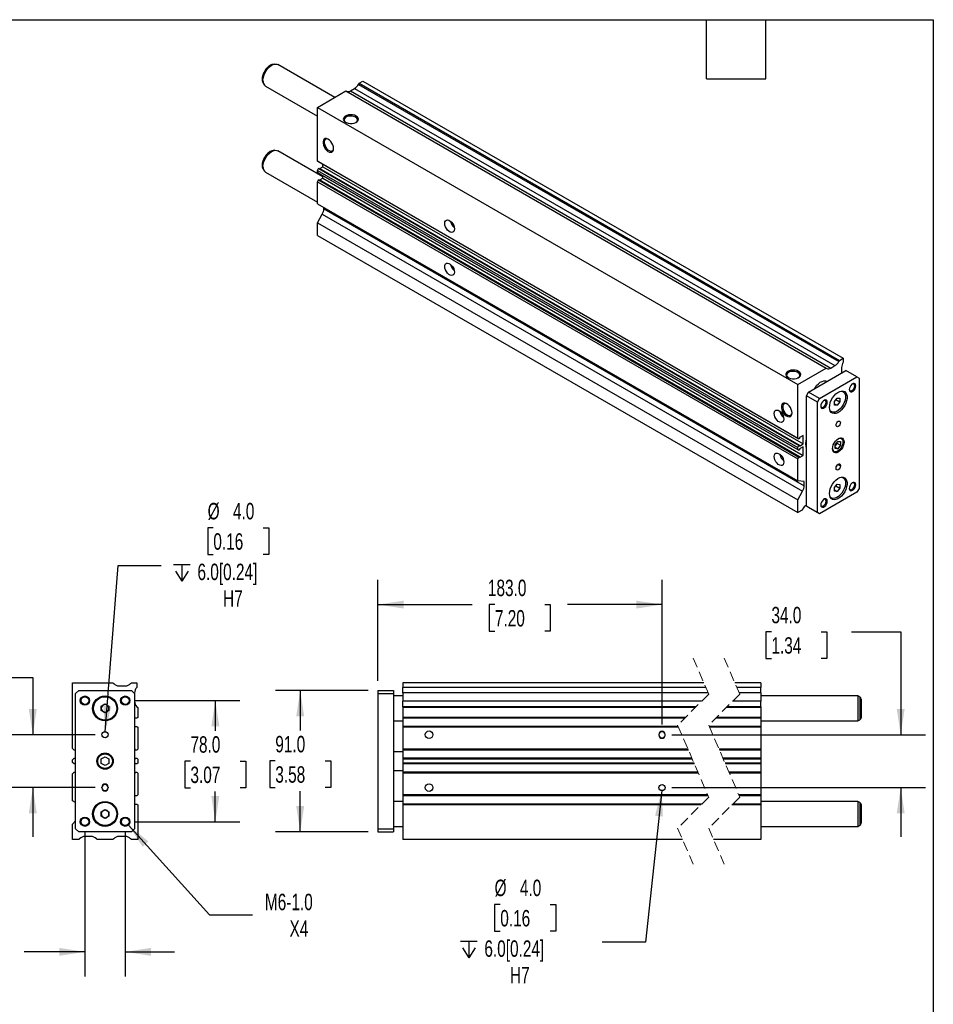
# Model space of a CAD drawing. Header units: millimetres. Extents: x 32 to 1365, y 32 to 1048.
# Tile 4 of 4: x 777 to 1365, y 413 to 1048. Entities that reach past the tile are written whole.
import ezdxf

# ---------------------------------------------------------------- set-up
doc = ezdxf.new("R2010")
doc.units = ezdxf.units.MM
doc.header["$LTSCALE"] = 5
doc.linetypes.add('SLD-Dashed', pattern=[1.905, 1.27, -0.635])
doc.linetypes.add('SLD-Solid', pattern=[0])
doc.layers.add('DIMENSIONS', color=140, linetype='SLD-Solid', lineweight=25)
doc.layers.add('TEXT', color=140, linetype='SLD-Solid', lineweight=25)
doc.styles.add('SLDTEXTSTYLE0', font='TXT', dxfattribs={"width": 0.7})
doc.dimstyles.new('SLDDIMSTYLE1', dxfattribs={"dimtxt": 10.790039, "dimasz": 16.51, "dimexe": 0, "dimexo": 0.0625, "dimgap": 2.69751, "dimtad": 0, "dimtih": 1, "dimtoh": 1, "dimrnd": 1e-09, "dimzin": 4, "dimdsep": 46, "dimtxsty": 'SLDTEXTSTYLE0', "dimsah": 1, "dimcen": 0.09, "dimadec": 0, "dimazin": 1, "dimtfac": 1, "dimtmove": 0, "dimatfit": 0, "dimfxl": 0, "dimfrac": 2, "dimtolj": 1, "dimtzin": 12, "dimarcsym": 0})
doc.dimstyles.new('SLDDIMSTYLE2', dxfattribs={"dimtxt": 10.790039, "dimasz": 16.51, "dimexe": 0, "dimexo": 0.0625, "dimgap": 2.69751, "dimtad": 0, "dimtih": 1, "dimtoh": 1, "dimrnd": 1e-09, "dimzin": 12, "dimdsep": 46, "dimtxsty": 'SLDTEXTSTYLE0', "dimsah": 1, "dimcen": 0, "dimadec": 0, "dimazin": 3, "dimtfac": 1, "dimtofl": 0, "dimtmove": 0, "dimatfit": 3, "dimfxl": 0, "dimfrac": 2, "dimtolj": 1, "dimtzin": 12, "dimarcsym": 0})
doc.dimstyles.new('SLDDIMSTYLE3', dxfattribs={"dimtxt": 10.790039, "dimasz": 16.51, "dimexe": 0, "dimexo": 0.0625, "dimgap": 2.69751, "dimtad": 0, "dimtih": 1, "dimtoh": 1, "dimrnd": 1e-09, "dimzin": 4, "dimdsep": 46, "dimtxsty": 'SLDTEXTSTYLE0', "dimsah": 1, "dimcen": 0.09, "dimadec": 0, "dimazin": 1, "dimtfac": 1, "dimtofl": 0, "dimtmove": 0, "dimatfit": 3, "dimfxl": 0, "dimfrac": 2, "dimtolj": 1, "dimtzin": 12, "dimarcsym": 0})
doc.dimstyles.new('SLDDIMSTYLE5', dxfattribs={"dimtxt": 10.790039, "dimasz": 16.51, "dimexe": 0, "dimexo": 0.0625, "dimgap": 2.69751, "dimtad": 0, "dimtih": 1, "dimtoh": 1, "dimrnd": 1e-09, "dimzin": 4, "dimdsep": 46, "dimtxsty": 'SLDTEXTSTYLE0', "dimsah": 1, "dimcen": 0, "dimadec": 0, "dimazin": 1, "dimtfac": 1, "dimtofl": 0, "dimtmove": 0, "dimatfit": 3, "dimfxl": 0, "dimfrac": 2, "dimtolj": 1, "dimtzin": 12, "dimarcsym": 0})

# ---------------------------------------------------------------- blocks, each defined once
blk = doc.blocks.new('_D_10')
at = {"layer": 'DIMENSIONS'}
for p, q in [((702.03, 624), (698.4, 624)), ((698.4, 624), (698.4, 606.85)), ((734.09, 624), (737.72, 624)), ((737.72, 624), (737.72, 606.85)), ((753.54, 624), (785.29, 624)), ((785.29, 624), (785.29, 586.99)), ((698.4, 606.85), (702.03, 606.85)), ((737.72, 606.85), (734.09, 606.85)), ((825.49, 586.99), (769.41, 586.99)), ((825.49, 552.99), (769.41, 552.99)), ((785.29, 552.99), (785.29, 521.24))]:
    blk.add_line(p, q, dxfattribs=at)
for points in [[(785.29, 586.99), (787.83, 603.5), (782.75, 603.5)], [(785.29, 552.99), (782.75, 536.48), (787.83, 536.48)]]:
    blk.add_solid(points, dxfattribs=at)
at = {"layer": 'DIMENSIONS', "char_height": 10.583, "attachment_point": 1, "style": 'SLDTEXTSTYLE0'}
for s, insert in [('34.0', (702.03, 640.05)), ('1.34', (702.03, 620.49))]:
    blk.add_mtext(s, dxfattribs=dict(at, insert=insert))
blk = doc.blocks.new('_D_11')
at = {"layer": 'DIMENSIONS'}
for p, q in [((851.19, 608.99), (918.72, 608.99)), ((902.84, 608.99), (902.84, 589.56)), ((886.81, 569.99), (883.19, 569.99)), ((883.19, 569.99), (883.19, 552.85)), ((918.88, 569.99), (922.5, 569.99)), ((922.5, 569.99), (922.5, 552.85)), ((883.19, 552.85), (886.81, 552.85)), ((922.5, 552.85), (918.88, 552.85)), ((902.84, 530.99), (902.84, 550.43)), ((851.19, 530.99), (918.72, 530.99))]:
    blk.add_line(p, q, dxfattribs=at)
for points in [[(902.84, 608.99), (900.3, 592.48), (905.38, 592.48)], [(902.84, 530.99), (905.38, 547.5), (900.3, 547.5)]]:
    blk.add_solid(points, dxfattribs=at)
at = {"layer": 'DIMENSIONS', "char_height": 10.583, "attachment_point": 1, "style": 'SLDTEXTSTYLE0'}
for s, insert in [('78.0', (886.81, 586.05)), ('3.07', (886.81, 566.49))]:
    blk.add_mtext(s, dxfattribs=dict(at, insert=insert))
blk = doc.blocks.new('_D_12')
at = {"layer": 'DIMENSIONS'}
for p, q in [((846.85, 528.77), (899.05, 470.92)), ((899.05, 470.92), (926.83, 470.92))]:
    blk.add_line(p, q, dxfattribs=at)
blk.add_solid([(846.85, 528.77), (856.03, 514.81), (859.8, 518.21)], dxfattribs=at)
at = {"layer": 'DIMENSIONS', "char_height": 10.583, "attachment_point": 1, "style": 'SLDTEXTSTYLE0'}
for s, insert in [('M6-1.0', (934.77, 484.56)), ('X4', (950.63, 467.41))]:
    blk.add_mtext(s, dxfattribs=dict(at, insert=insert))
blk = doc.blocks.new('_D_13')
at = {"layer": 'DIMENSIONS'}
for p, q in [((818.84, 524.64), (818.84, 431.24)), ((844.84, 524.64), (844.84, 431.24)), ((733.13, 447.12), (729.5, 447.12)), ((729.5, 447.12), (729.5, 429.97)), ((765.19, 447.12), (768.81, 447.12)), ((768.81, 447.12), (768.81, 429.97)), ((818.84, 447.12), (779.81, 447.12)), ((844.84, 447.12), (876.59, 447.12)), ((729.5, 429.97), (733.13, 429.97)), ((768.81, 429.97), (765.19, 429.97))]:
    blk.add_line(p, q, dxfattribs=at)
for points in [[(818.84, 447.12), (802.33, 449.66), (802.33, 444.58)], [(844.84, 447.12), (861.35, 444.58), (861.35, 449.66)]]:
    blk.add_solid(points, dxfattribs=at)
at = {"layer": 'DIMENSIONS', "char_height": 10.583, "attachment_point": 1, "style": 'SLDTEXTSTYLE0'}
for s, insert in [('26.0', (733.13, 463.18)), ('1.02', (733.13, 443.61))]:
    blk.add_mtext(s, dxfattribs=dict(at, insert=insert))
blk = doc.blocks.new('SW_SYMBOL_HOLE_DEPTH')
at = {"layer": 'DIMENSIONS', "color": 0}
for p, q in [((0, 4375), (4000, 4375)), ((500, 2775), (2000, 375)), ((2000, 4375), (2000, 375)), ((3500, 2775), (2000, 375))]:
    blk.add_line(p, q, dxfattribs=at)
blk = doc.blocks.new('_D_14')
at = {"layer": 'DIMENSIONS'}
for p, q in [((901.56, 720.32), (897.94, 720.32)), ((897.94, 720.32), (897.94, 703.18)), ((933.63, 720.32), (937.25, 720.32)), ((937.25, 720.32), (937.25, 703.18)), ((897.94, 703.18), (901.56, 703.18)), ((937.25, 703.18), (933.63, 703.18)), ((832, 588.99), (840.18, 696.08)), ((840.18, 696.08), (867.96, 696.08))]:
    blk.add_line(p, q, dxfattribs=at)
blk.add_solid([(832, 588.99), (835.79, 605.26), (830.72, 605.64)], dxfattribs=at)
at = {"layer": 'DIMENSIONS', "xscale": 0.002688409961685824, "yscale": 0.002688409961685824, "zscale": 0.002688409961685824}
blk.add_blockref('SW_SYMBOL_HOLE_DEPTH', (875.89, 685.04), dxfattribs=at)
at = {"layer": 'DIMENSIONS', "char_height": 10.583, "attachment_point": 1, "style": 'SLDTEXTSTYLE0'}
for s, insert in [('%%c', (897.91, 736.38)), ('4.0', (914.2, 736.38)), ('0.16', (901.56, 716.82)), ('6.0[0.24]', (891.33, 697.25)), ('H7', (907.81, 680.1))]:
    blk.add_mtext(s, dxfattribs=dict(at, insert=insert))
blk = doc.blocks.new('_D_15')
at = {"layer": 'DIMENSIONS'}
for p, q in [((1001.19, 615.49), (941.63, 615.49)), ((957.51, 615.49), (957.51, 589.77)), ((941.47, 570.2), (937.85, 570.2)), ((937.85, 570.2), (937.85, 553.06)), ((973.54, 570.2), (977.16, 570.2)), ((977.16, 570.2), (977.16, 553.06)), ((937.85, 553.06), (941.47, 553.06)), ((977.16, 553.06), (973.54, 553.06)), ((957.51, 524.49), (957.51, 550.64)), ((1001.19, 524.49), (941.63, 524.49))]:
    blk.add_line(p, q, dxfattribs=at)
for points in [[(957.51, 615.49), (954.97, 598.98), (960.05, 598.98)], [(957.51, 524.49), (960.05, 541), (954.97, 541)]]:
    blk.add_solid(points, dxfattribs=at)
at = {"layer": 'DIMENSIONS', "char_height": 10.583, "attachment_point": 1, "style": 'SLDTEXTSTYLE0'}
for s, insert in [('91.0', (941.47, 586.26)), ('3.58', (941.47, 566.7))]:
    blk.add_mtext(s, dxfattribs=dict(at, insert=insert))
blk = doc.blocks.new('_D_16')
at = {"layer": 'DIMENSIONS'}
for p, q in [((1261, 653.37), (1257.38, 653.37)), ((1257.38, 653.37), (1257.38, 636.22)), ((1293.06, 653.37), (1296.69, 653.37)), ((1296.69, 653.37), (1296.69, 636.22)), ((1312.51, 653.37), (1344.26, 653.37)), ((1344.26, 653.37), (1344.26, 586.99)), ((1257.38, 636.22), (1261, 636.22)), ((1296.69, 636.22), (1293.06, 636.22)), ((1196.89, 586.99), (1360.13, 586.99)), ((1196.89, 552.99), (1360.13, 552.99)), ((1344.26, 552.99), (1344.26, 521.24))]:
    blk.add_line(p, q, dxfattribs=at)
for points in [[(1344.26, 586.99), (1346.8, 603.5), (1341.72, 603.5)], [(1344.26, 552.99), (1341.72, 536.48), (1346.8, 536.48)]]:
    blk.add_solid(points, dxfattribs=at)
at = {"layer": 'DIMENSIONS', "char_height": 10.583, "attachment_point": 1, "style": 'SLDTEXTSTYLE0'}
for s, insert in [('34.0', (1261, 669.42)), ('1.34', (1261, 649.86))]:
    blk.add_mtext(s, dxfattribs=dict(at, insert=insert))
blk = doc.blocks.new('_D_17')
at = {"layer": 'DIMENSIONS'}
for p, q in [((1007.54, 621.84), (1007.54, 686.74)), ((1190.54, 593.59), (1190.54, 686.74)), ((1007.54, 670.87), (1068.28, 670.87)), ((1082.9, 670.87), (1079.27, 670.87)), ((1079.27, 670.87), (1079.27, 653.72)), ((1114.96, 670.87), (1118.58, 670.87)), ((1118.58, 670.87), (1118.58, 653.72)), ((1190.54, 670.87), (1129.58, 670.87)), ((1079.27, 653.72), (1082.9, 653.72)), ((1118.58, 653.72), (1114.96, 653.72))]:
    blk.add_line(p, q, dxfattribs=at)
for points in [[(1007.54, 670.87), (1024.05, 668.33), (1024.05, 673.41)], [(1190.54, 670.87), (1174.03, 673.41), (1174.03, 668.33)]]:
    blk.add_solid(points, dxfattribs=at)
at = {"layer": 'DIMENSIONS', "char_height": 10.583, "attachment_point": 1, "style": 'SLDTEXTSTYLE0'}
for s, insert in [('183.0', (1078.41, 686.93)), ('7.20', (1082.9, 667.36))]:
    blk.add_mtext(s, dxfattribs=dict(at, insert=insert))
blk = doc.blocks.new('_D_18')
at = {"layer": 'DIMENSIONS'}
for p, q in [((1190.33, 551.01), (1179.81, 453.35)), ((1086.36, 477.59), (1082.74, 477.59)), ((1082.74, 477.59), (1082.74, 460.45)), ((1118.42, 477.59), (1122.05, 477.59)), ((1122.05, 477.59), (1122.05, 460.45)), ((1082.74, 460.45), (1086.36, 460.45)), ((1122.05, 460.45), (1118.42, 460.45)), ((1179.81, 453.35), (1152.03, 453.35))]:
    blk.add_line(p, q, dxfattribs=at)
blk.add_solid([(1190.33, 551.01), (1186.04, 534.86), (1191.09, 534.32)], dxfattribs=at)
at = {"layer": 'DIMENSIONS', "xscale": 0.002688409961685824, "yscale": 0.002688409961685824, "zscale": 0.002688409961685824}
blk.add_blockref('SW_SYMBOL_HOLE_DEPTH', (1060.69, 442.31), dxfattribs=at)
at = {"layer": 'DIMENSIONS', "char_height": 10.583, "attachment_point": 1, "style": 'SLDTEXTSTYLE0'}
for s, insert in [('%%c', (1082.7, 493.65)), ('4.0', (1098.99, 493.65)), ('0.16', (1086.36, 474.09)), ('6.0[0.24]', (1076.12, 454.52)), ('H7', (1092.6, 437.37))]:
    blk.add_mtext(s, dxfattribs=dict(at, insert=insert))

msp = doc.modelspace()

# ---------------------------------------------------------------- linework, layer by layer
for p, q in [((941.215, 1019.12), (940.149, 1018.975)), ((979.723, 997.695), (943.197, 1018.781)), ((933.506, 1007.467), (933.432, 1007.662)), ((933.506, 1007.467), (933.913, 1006.471)), ((935.197, 1004.924), (968.542, 985.675)), ((989.805, 1001.883), (992.533, 1003.457)), ((992.533, 1003.457), (1301.893, 824.868)), ((995.033, 1006.096), (995.412, 1006.752)), ((995.033, 1006.096), (1304.393, 827.507)), ((995.412, 1006.752), (997.887, 1008.181)), ((995.412, 1006.752), (1304.771, 828.163)), ((997.887, 1008.181), (1307.246, 829.592)), ((968.542, 991.241), (986.927, 1001.854)), ((986.927, 1001.854), (1296.286, 823.265)), ((989.805, 1001.883), (1299.165, 823.293)), ((968.542, 991.241), (1277.901, 812.651)), ((968.542, 956.685), (968.542, 991.241)), ((941.215, 963.595), (940.149, 963.45)), ((972.078, 946.584), (943.197, 963.256)), ((933.506, 951.942), (933.432, 952.137)), ((933.506, 951.942), (933.913, 950.946)), ((968.542, 956.685), (1277.901, 778.095)), ((969.249, 956.276), (968.542, 956.685)), ((968.542, 950.683), (969.249, 951.908)), ((969.249, 956.276), (1278.608, 777.687)), ((969.249, 951.908), (969.709, 952.173)), ((969.249, 951.908), (1278.608, 773.318)), ((969.709, 952.173), (1279.068, 773.584)), ((970.225, 951.875), (972.078, 952.944)), ((972.078, 952.944), (972.078, 954.643)), ((972.078, 952.944), (1281.437, 774.355)), ((935.197, 949.4), (968.542, 930.15)), ((968.542, 950.683), (1277.901, 772.094)), ((968.542, 949.328), (968.542, 950.683)), ((968.542, 949.328), (1277.901, 770.738)), ((969.249, 948.919), (968.542, 949.328)), ((969.249, 948.919), (1278.608, 770.33)), ((970.218, 944.522), (972.078, 945.596)), ((972.078, 945.596), (972.078, 947.286)), ((972.078, 945.596), (1281.437, 767.006)), ((968.542, 943.326), (969.249, 944.551)), ((968.542, 943.326), (1277.901, 764.737)), ((968.542, 929.183), (968.542, 943.326)), ((969.249, 944.551), (969.709, 944.816)), ((969.249, 944.551), (1278.608, 765.961)), ((969.709, 944.816), (1279.068, 766.227)), ((968.542, 929.183), (1277.901, 750.594)), ((972.785, 925.975), (972.785, 926.734)), ((968.542, 916.935), (971.749, 922.49)), ((971.749, 922.49), (1281.108, 743.901)), ((972.785, 925.975), (1282.144, 747.386)), ((968.542, 916.935), (1277.901, 738.346)), ((968.542, 908.77), (968.542, 916.935)), ((968.542, 908.77), (1277.901, 730.181)), ((1299.165, 823.293), (1301.893, 824.868)), ((1304.393, 827.507), (1304.771, 828.163)), ((1304.771, 828.163), (1307.246, 829.592)), ((1307.246, 829.592), (1307.246, 827.143)), ((1277.901, 812.651), (1296.286, 823.265)), ((1284.972, 807.752), (1309.014, 821.631)), ((1296.286, 823.265), (1296.665, 823.046)), ((1306.186, 823.615), (1306.186, 819.998)), ((1316.085, 817.549), (1309.014, 821.631)), ((1277.901, 778.095), (1277.901, 812.651)), ((1292.043, 803.67), (1316.085, 817.549)), ((1296.861, 814.615), (1296.75, 814.679)), ((1316.085, 817.549), (1317.499, 816.732)), ((1317.499, 816.732), (1317.499, 745.693)), ((1283.558, 805.303), (1284.972, 807.752)), ((1292.043, 803.67), (1284.972, 807.752)), ((1306.938, 808.505), (1307.055, 808.442)), ((1307.055, 808.442), (1306.947, 808.504)), ((1290.629, 801.221), (1283.558, 805.303)), ((1283.558, 734.264), (1283.558, 805.303)), ((1290.629, 801.221), (1292.043, 803.67)), ((1290.629, 730.182), (1290.629, 801.221)), ((1301.589, 801.786), (1303.357, 803.985)), ((1301.589, 799.429), (1301.589, 801.786)), ((1301.589, 800.291), (1303.357, 799.27)), ((1303.357, 799.27), (1301.589, 799.429)), ((1302.536, 802.964), (1305.125, 801.47)), ((1303.357, 803.985), (1305.125, 803.827)), ((1305.125, 801.47), (1303.357, 799.27)), ((1305.125, 803.827), (1305.125, 801.47)), ((1299.306, 795.018), (1299.192, 795.087)), ((1299.197, 795.08), (1299.306, 795.018)), ((1278.608, 777.687), (1277.901, 778.095)), ((1279.068, 777.952), (1278.608, 777.687)), ((1281.437, 779.908), (1279.068, 778.54)), ((1279.068, 778.54), (1279.068, 777.952)), ((1279.068, 772.988), (1281.437, 774.355)), ((1281.437, 774.355), (1281.437, 779.908)), ((1301.943, 773.819), (1303.711, 776.018)), ((1303.219, 774.807), (1301.943, 773.22)), ((1303.219, 775.407), (1303.219, 774.807)), ((1303.219, 774.807), (1305.478, 773.503)), ((1303.711, 776.018), (1305.478, 775.86)), ((1305.478, 775.86), (1305.478, 773.503)), ((1305.672, 778.249), (1306.034, 778.093)), ((1306.034, 778.093), (1305.764, 778.249)), ((1277.901, 772.094), (1278.608, 773.318)), ((1277.901, 770.738), (1277.901, 772.094)), ((1278.608, 770.33), (1277.901, 770.738)), ((1278.608, 773.318), (1279.068, 773.584)), ((1279.068, 770.595), (1278.608, 770.33)), ((1279.068, 773.584), (1279.068, 772.988)), ((1281.437, 772.559), (1279.068, 771.191)), ((1279.068, 771.191), (1279.068, 770.595)), ((1281.437, 767.006), (1281.437, 772.559)), ((1301.034, 769.433), (1300.718, 769.669)), ((1300.764, 769.589), (1301.034, 769.433)), ((1301.943, 771.462), (1301.943, 773.819)), ((1301.943, 772.324), (1303.711, 771.304)), ((1303.711, 771.304), (1301.943, 771.462)), ((1305.478, 773.503), (1303.711, 771.304)), ((1277.901, 764.737), (1278.608, 765.961)), ((1277.901, 750.594), (1277.901, 764.737)), ((1278.608, 765.961), (1279.068, 766.227)), ((1279.068, 765.639), (1281.437, 767.006)), ((1279.068, 766.227), (1279.068, 765.639)), ((1304.064, 761.413), (1305.478, 760.596)), ((1302.65, 758.555), (1302.65, 758.964)), ((1303.747, 761.188), (1305.478, 760.188)), ((1305.478, 760.596), (1305.478, 760.188)), ((1282.144, 750.215), (1277.901, 750.594)), ((1282.144, 747.386), (1282.144, 750.215)), ((1306.938, 752.98), (1307.055, 752.917)), ((1307.055, 752.917), (1306.947, 752.979)), ((1277.901, 738.346), (1281.108, 743.901)), ((1316.085, 743.244), (1292.043, 729.365)), ((1301.589, 746.261), (1303.357, 748.46)), ((1301.589, 743.904), (1301.589, 746.261)), ((1301.589, 744.766), (1303.357, 743.746)), ((1303.357, 743.746), (1301.589, 743.904)), ((1302.536, 747.439), (1305.125, 745.945)), ((1303.357, 748.46), (1305.125, 748.302)), ((1305.125, 745.945), (1303.357, 743.746)), ((1305.125, 748.302), (1305.125, 745.945)), ((1317.499, 745.693), (1316.085, 743.244)), ((1277.901, 730.181), (1277.901, 738.346)), ((1299.306, 739.493), (1299.192, 739.562)), ((1299.197, 739.556), (1299.306, 739.493)), ((1280.73, 731.813), (1277.901, 730.181)), ((1281.108, 732.469), (1280.73, 731.813)), ((1290.629, 730.182), (1283.558, 734.264)), ((1284.972, 733.447), (1283.558, 734.264)), ((1292.043, 729.365), (1284.972, 733.447)), ((1292.043, 729.365), (1290.629, 730.182)), ((810.844, 578.175), (810.844, 620.495)), ((810.844, 620.495), (836.844, 620.495)), ((812.844, 613.495), (814.844, 615.495)), ((814.844, 615.495), (848.844, 615.495)), ((836.844, 620.495), (837.379, 619.959)), ((840.915, 618.495), (844.773, 618.495)), ((848.308, 619.959), (848.844, 620.495)), ((848.844, 620.495), (852.344, 620.495)), ((848.844, 615.495), (850.844, 613.495)), ((852.344, 620.495), (852.344, 617.496)), ((1007.543, 615.495), (1017.543, 615.495)), ((1007.543, 615.495), (1007.543, 613.495)), ((1017.543, 615.495), (1017.543, 613.495)), ((1217.442, 620.495), (1023.543, 620.495)), ((1023.543, 620.495), (1023.543, 617.496)), ((1218.735, 617.496), (1023.543, 617.496)), ((1023.543, 613.925), (1023.543, 617.496)), ((1254.191, 620.495), (1237.442, 620.495)), ((1254.191, 617.496), (1238.735, 617.496)), ((1254.191, 620.495), (1254.191, 617.496)), ((1254.191, 613.925), (1254.191, 617.496)), ((812.844, 526.495), (812.844, 613.495)), ((850.844, 613.925), (850.844, 613.495)), ((850.844, 613.495), (850.844, 526.495)), ((1007.543, 613.495), (1007.543, 526.495)), ((1007.543, 613.495), (1017.543, 613.495)), ((1017.543, 613.495), (1017.543, 526.495)), ((1023.543, 611.995), (1017.543, 611.995)), ((1220.275, 613.925), (1023.543, 613.925)), ((1023.543, 613.925), (1023.543, 608.565)), ((1254.191, 613.925), (1240.275, 613.925)), ((1254.191, 613.925), (1254.191, 608.565)), ((1316.691, 611.995), (1254.191, 611.995)), ((1317.941, 611.273), (1316.691, 611.995)), ((1316.691, 611.995), (1316.691, 595.995)), ((1317.941, 611.273), (1317.941, 596.717)), ((1318.691, 609.974), (1318.691, 598.016)), ((829.344, 605.438), (831.844, 606.882)), ((829.344, 602.552), (829.344, 605.438)), ((831.844, 606.882), (834.344, 605.438)), ((834.344, 605.438), (834.344, 602.552)), ((852.247, 605.091), (852.844, 604.495)), ((852.844, 604.495), (852.844, 598.195)), ((1215.978, 608.565), (1023.543, 608.565)), ((1023.543, 605.091), (1023.543, 608.565)), ((1212.505, 605.091), (1023.543, 605.091)), ((1023.543, 605.091), (1023.543, 604.495)), ((1211.908, 604.495), (1023.543, 604.495)), ((1023.543, 604.495), (1023.543, 598.195)), ((1254.191, 604.495), (1231.908, 604.495)), ((1254.191, 605.091), (1232.505, 605.091)), ((1254.191, 608.565), (1235.978, 608.565)), ((1254.191, 605.091), (1254.191, 608.565)), ((1254.191, 605.091), (1254.191, 604.495)), ((1254.191, 604.495), (1254.191, 598.195)), ((831.844, 601.108), (829.344, 602.552)), ((834.344, 602.552), (831.844, 601.108)), ((852.344, 597.695), (850.844, 597.695)), ((852.844, 598.195), (852.344, 597.695)), ((1205.608, 598.195), (1023.543, 598.195)), ((1023.543, 598.195), (1023.543, 597.695)), ((1205.108, 597.695), (1023.543, 597.695)), ((1023.543, 597.695), (1023.543, 592.295)), ((1254.191, 597.695), (1225.108, 597.695)), ((1254.191, 598.195), (1225.608, 598.195)), ((1254.191, 598.195), (1254.191, 597.695)), ((1254.191, 597.695), (1254.191, 592.295)), ((1316.691, 595.995), (1317.941, 596.717)), ((850.844, 592.295), (852.344, 592.295)), ((852.344, 592.295), (852.844, 591.795)), ((852.844, 591.795), (852.844, 577.675)), ((1017.543, 595.995), (1023.543, 595.995)), ((1200.978, 592.295), (1023.543, 592.295)), ((1023.543, 592.295), (1023.543, 591.795)), ((1201.194, 591.795), (1023.543, 591.795)), ((1023.543, 591.795), (1023.543, 577.675)), ((1254.191, 592.295), (1220.978, 592.295)), ((1254.191, 591.795), (1221.194, 591.795)), ((1254.191, 595.995), (1316.691, 595.995)), ((1254.191, 592.295), (1254.191, 591.795)), ((1254.191, 591.795), (1254.191, 577.675)), ((1188.543, 587.245), (1188.543, 586.745)), ((1192.543, 586.745), (1192.543, 587.245)), ((811.844, 577.175), (810.844, 578.175)), ((812.844, 577.895), (812.494, 577.895)), ((812.494, 577.895), (812.494, 577.175)), ((851.194, 577.895), (850.844, 577.895)), ((851.194, 577.175), (851.194, 577.895)), ((852.844, 577.675), (852.344, 577.175)), ((1207.283, 577.675), (1023.543, 577.675)), ((1023.543, 577.675), (1023.543, 577.175)), ((1254.191, 577.675), (1227.283, 577.675)), ((1254.191, 577.675), (1254.191, 577.175)), ((810.844, 570.825), (811.844, 571.825)), ((812.494, 577.175), (811.844, 577.175)), ((811.844, 571.825), (812.494, 571.825)), ((812.494, 571.825), (812.494, 571.095)), ((812.494, 571.095), (812.844, 571.095)), ((829.344, 571.438), (831.844, 572.882)), ((829.344, 568.552), (829.344, 571.438)), ((831.844, 572.882), (834.344, 571.438)), ((834.344, 571.438), (834.344, 568.552)), ((850.844, 571.095), (851.194, 571.095)), ((852.344, 577.175), (851.194, 577.175)), ((851.194, 571.095), (851.194, 571.825)), ((851.194, 571.825), (852.344, 571.825)), ((852.344, 571.825), (852.844, 571.325)), ((852.844, 571.325), (852.844, 568.665)), ((1023.543, 575.995), (1017.543, 575.995)), ((1207.499, 577.175), (1023.543, 577.175)), ((1023.543, 577.175), (1023.543, 571.825)), ((1209.806, 571.825), (1023.543, 571.825)), ((1023.543, 571.825), (1023.543, 571.325)), ((1210.022, 571.325), (1023.543, 571.325)), ((1023.543, 571.325), (1023.543, 568.665)), ((1254.191, 577.175), (1227.499, 577.175)), ((1254.191, 571.825), (1229.806, 571.825)), ((1254.191, 571.325), (1230.022, 571.325)), ((1254.191, 577.175), (1254.191, 571.825)), ((1254.191, 571.825), (1254.191, 571.325)), ((1254.191, 571.325), (1254.191, 568.665)), ((810.844, 569.165), (810.844, 570.825)), ((811.844, 568.165), (810.844, 569.165)), ((812.494, 568.165), (811.844, 568.165)), ((812.844, 568.895), (812.494, 568.895)), ((812.494, 568.895), (812.494, 568.165)), ((831.844, 567.108), (829.344, 568.552)), ((834.344, 568.552), (831.844, 567.108)), ((851.194, 568.895), (850.844, 568.895)), ((851.194, 568.165), (851.194, 568.895)), ((852.344, 568.165), (851.194, 568.165)), ((852.844, 568.665), (852.344, 568.165)), ((1211.169, 568.665), (1023.543, 568.665)), ((1023.543, 568.665), (1023.543, 568.165)), ((1211.385, 568.165), (1023.543, 568.165)), ((1023.543, 568.165), (1023.543, 562.815)), ((1254.191, 568.665), (1231.169, 568.665)), ((1254.191, 568.165), (1231.385, 568.165)), ((1254.191, 568.665), (1254.191, 568.165)), ((1254.191, 568.165), (1254.191, 562.815)), ((810.844, 561.815), (811.844, 562.815)), ((810.844, 544.495), (810.844, 561.815)), ((811.844, 562.815), (812.494, 562.815)), ((812.494, 562.815), (812.494, 562.095)), ((812.494, 562.095), (812.844, 562.095)), ((850.844, 562.095), (851.194, 562.095)), ((851.194, 562.095), (851.194, 562.815)), ((851.194, 562.815), (852.344, 562.815)), ((852.344, 562.815), (852.844, 562.315)), ((852.844, 562.315), (852.844, 548.195)), ((1017.543, 563.995), (1023.543, 563.995)), ((1213.692, 562.815), (1023.543, 562.815)), ((1023.543, 562.815), (1023.543, 562.315)), ((1213.908, 562.315), (1023.543, 562.315)), ((1023.543, 562.315), (1023.543, 548.195)), ((1254.191, 562.815), (1233.692, 562.815)), ((1254.191, 562.315), (1233.908, 562.315)), ((1254.191, 562.815), (1254.191, 562.315)), ((1254.191, 562.315), (1254.191, 548.195)), ((829.844, 552.745), (829.844, 553.245)), ((833.844, 553.245), (833.844, 552.745)), ((852.344, 547.695), (850.844, 547.695)), ((852.844, 548.195), (852.344, 547.695)), ((1219.997, 548.195), (1023.543, 548.195)), ((1023.543, 548.195), (1023.543, 547.695)), ((1220.213, 547.695), (1023.543, 547.695)), ((1023.543, 547.695), (1023.543, 542.295)), ((1254.191, 548.195), (1239.997, 548.195)), ((1254.191, 547.695), (1240.213, 547.695)), ((1254.191, 548.195), (1254.191, 547.695)), ((1254.191, 547.695), (1254.191, 542.295)), ((812.844, 543.34), (810.844, 544.495)), ((850.844, 542.295), (852.344, 542.295)), ((852.344, 542.295), (852.844, 541.795)), ((852.844, 541.795), (852.844, 519.495)), ((1023.543, 543.995), (1017.543, 543.995)), ((1216.083, 542.295), (1023.543, 542.295)), ((1023.543, 542.295), (1023.543, 541.795)), ((1215.583, 541.795), (1023.543, 541.795)), ((1023.543, 541.795), (1023.543, 519.495)), ((1254.191, 541.795), (1235.583, 541.795)), ((1254.191, 542.295), (1236.083, 542.295)), ((1316.691, 543.995), (1254.191, 543.995)), ((1254.191, 542.295), (1254.191, 541.795)), ((1254.191, 541.795), (1254.191, 519.495)), ((1317.941, 543.273), (1316.691, 543.995)), ((1316.691, 543.995), (1316.691, 527.995)), ((1317.941, 543.273), (1317.941, 528.717)), ((1318.691, 541.974), (1318.691, 530.016)), ((829.344, 537.438), (831.844, 538.882)), ((829.344, 534.552), (829.344, 537.438)), ((831.844, 533.108), (829.344, 534.552)), ((831.844, 538.882), (834.344, 537.438)), ((834.344, 534.552), (831.844, 533.108)), ((834.344, 537.438), (834.344, 534.552)), ((810.844, 529.495), (812.844, 531.495)), ((810.844, 519.495), (810.844, 529.495)), ((1017.543, 527.995), (1023.543, 527.995)), ((1254.191, 527.995), (1316.691, 527.995)), ((1316.691, 527.995), (1317.941, 528.717)), ((814.844, 524.495), (812.844, 526.495)), ((848.844, 524.495), (814.844, 524.495)), ((822.773, 521.495), (818.915, 521.495)), ((844.773, 521.495), (840.915, 521.495)), ((850.844, 526.495), (848.844, 524.495)), ((1007.543, 526.495), (1007.543, 524.495)), ((1007.543, 526.495), (1017.543, 526.495)), ((1007.543, 524.495), (1017.543, 524.495)), ((1017.543, 526.495), (1017.543, 524.495)), ((814.844, 519.495), (810.844, 519.495)), ((815.379, 520.03), (814.844, 519.495)), ((826.844, 519.495), (826.308, 520.03)), ((836.844, 519.495), (826.844, 519.495)), ((837.379, 520.03), (836.844, 519.495)), ((848.844, 519.495), (848.308, 520.03)), ((852.844, 519.495), (848.844, 519.495)), ((1203.749, 519.495), (1023.543, 519.495)), ((1254.191, 519.495), (1223.749, 519.495))]:
    msp.add_line(p, q)
at = {"color": 7, "linetype": 'SLD-Dashed', "lineweight": 18}
for p, q in [((1210.596, 636.37), (1220.596, 613.182)), ((1230.596, 636.37), (1240.596, 613.182)), ((1220.596, 613.182), (1200.596, 593.182)), ((1240.596, 613.182), (1220.596, 593.182)), ((1200.596, 593.182), (1220.596, 546.807)), ((1220.596, 593.182), (1240.596, 546.807)), ((1220.596, 546.807), (1200.596, 526.807)), ((1240.596, 546.807), (1220.596, 526.807)), ((1200.596, 526.807), (1210.596, 503.62)), ((1220.596, 526.807), (1230.596, 503.62))]:
    msp.add_line(p, q, dxfattribs=at)
at = {"flags": 128}
for points in [[(933.167, 1009.392), (933.296, 1010.789), (933.676, 1012.265), (934.289, 1013.746), (935.104, 1015.157), (936.08, 1016.428), (937.168, 1017.496), (938.313, 1018.306), (939.458, 1018.818), (940.149, 1018.975)], [(933.54, 1008.587), (933.673, 1010.068), (934.063, 1011.632), (934.694, 1013.206), (935.535, 1014.717), (936.547, 1016.094), (937.684, 1017.273), (938.891, 1018.199), (940.112, 1018.827), (941.291, 1019.13), (942.372, 1019.092), (943.197, 1018.781)], [(933.432, 1007.662), (933.296, 1008.144), (933.167, 1009.392)], [(993.548, 985.674), (992.493, 986.136), (991.26, 986.417), (989.943, 986.495), (988.637, 986.365), (987.441, 986.037), (986.443, 985.534), (985.716, 984.895), (985.316, 984.166), (985.27, 983.402), (985.584, 982.659), (986.233, 981.992), (987.17, 981.451), (988.324, 981.077), (989.611, 980.896), (990.935, 980.922), (992.198, 981.153), (993.305, 981.572), (994.176, 982.149), (994.745, 982.839), (994.97, 983.593), (994.835, 984.354), (994.349, 985.065), (993.548, 985.674)], [(993.137, 984.963), (992.11, 985.4), (990.905, 985.644), (989.629, 985.671), (988.396, 985.481), (987.315, 985.088), (986.482, 984.53), (985.972, 983.854), (985.829, 983.122), (986.066, 982.398), (986.663, 981.746), (986.887, 981.585)], [(993.33, 981.585), (993.355, 981.602), (994.034, 982.226), (994.365, 982.938), (994.317, 983.674), (993.895, 984.37), (993.137, 984.963)], [(979.052, 964.76), (978.925, 965.905), (978.552, 967.112), (977.961, 968.292), (977.195, 969.358), (976.313, 970.23), (975.378, 970.843), (974.461, 971.152), (973.63, 971.135), (972.945, 970.792), (972.458, 970.148), (972.206, 969.253), (972.206, 968.171), (972.458, 966.984), (972.945, 965.779), (973.63, 964.645), (974.461, 963.668), (975.378, 962.918), (976.313, 962.452), (977.195, 962.305), (977.961, 962.487), (978.552, 962.985), (978.925, 963.762), (979.052, 964.76)], [(975.826, 970.586), (975.35, 970.781), (974.51, 970.885), (973.804, 970.643), (973.295, 970.075), (973.029, 969.232), (973.029, 968.19), (973.295, 967.04), (973.804, 965.885), (974.51, 964.828), (975.35, 963.962), (976.25, 963.364), (977.13, 963.088), (977.912, 963.158), (978.526, 963.568), (978.918, 964.281), (979.046, 965.008)], [(933.167, 953.867), (933.296, 955.264), (933.676, 956.74), (934.289, 958.221), (935.104, 959.632), (936.08, 960.904), (937.168, 961.971), (938.313, 962.781), (939.458, 963.293), (940.149, 963.45)], [(933.54, 953.062), (933.673, 954.543), (934.063, 956.107), (934.694, 957.681), (935.535, 959.192), (936.547, 960.57), (937.684, 961.748), (938.891, 962.674), (940.112, 963.303), (941.291, 963.605), (942.372, 963.567), (943.197, 963.256)], [(933.432, 952.137), (933.296, 952.619), (933.167, 953.867)], [(1050.637, 916.494), (1050.763, 917.433), (1051.131, 918.151), (1051.711, 918.589), (1052.456, 918.712), (1053.306, 918.51), (1054.191, 917.998), (1055.041, 917.22), (1055.786, 916.237), (1056.366, 915.129), (1056.734, 913.987), (1056.86, 912.902), (1056.734, 911.962), (1056.366, 911.244), (1055.786, 910.806), (1055.041, 910.684), (1054.191, 910.886), (1053.306, 911.397), (1052.456, 912.176), (1051.711, 913.159), (1051.131, 914.266), (1050.763, 915.409), (1050.637, 916.494)], [(1050.637, 888.732), (1050.763, 889.671), (1051.131, 890.389), (1051.711, 890.827), (1052.456, 890.95), (1053.306, 890.747), (1054.191, 890.236), (1055.041, 889.457), (1055.786, 888.475), (1056.366, 887.367), (1056.734, 886.224), (1056.86, 885.139), (1056.734, 884.2), (1056.366, 883.482), (1055.786, 883.044), (1055.041, 882.921), (1054.191, 883.124), (1053.306, 883.635), (1052.456, 884.413), (1051.711, 885.396), (1051.131, 886.504), (1050.763, 887.647), (1050.637, 888.732)], [(1278.512, 821.168), (1277.457, 821.63), (1276.224, 821.911), (1274.907, 821.989), (1273.601, 821.859), (1272.405, 821.531), (1271.407, 821.028), (1270.68, 820.389), (1270.28, 819.66), (1270.234, 818.895), (1270.548, 818.152), (1271.197, 817.486), (1272.134, 816.945), (1273.288, 816.57), (1274.575, 816.389), (1275.899, 816.415), (1277.162, 816.647), (1278.269, 817.066), (1279.14, 817.643), (1279.709, 818.333), (1279.934, 819.087), (1279.799, 819.847), (1279.313, 820.559), (1278.512, 821.168)], [(1278.101, 820.456), (1277.074, 820.894), (1275.869, 821.138), (1274.593, 821.165), (1273.36, 820.974), (1272.279, 820.582), (1271.446, 820.024), (1270.936, 819.348), (1270.793, 818.616), (1271.03, 817.892), (1271.627, 817.24), (1271.851, 817.079)], [(1278.294, 817.079), (1278.319, 817.095), (1278.998, 817.719), (1279.329, 818.431), (1279.281, 819.168), (1278.859, 819.863), (1278.101, 820.456)], [(1288.643, 809.871), (1289.088, 810.615), (1290.101, 811.992), (1291.237, 813.171), (1292.444, 814.097), (1293.666, 814.725), (1294.844, 815.028), (1295.925, 814.99), (1296.75, 814.679)], [(1315.378, 811.833), (1315.25, 812.597), (1314.882, 813.121), (1314.317, 813.342), (1313.625, 813.234), (1312.888, 812.809), (1312.196, 812.118), (1311.632, 811.245), (1311.263, 810.296), (1311.135, 809.384), (1311.263, 808.62), (1311.632, 808.096), (1312.196, 807.875), (1312.888, 807.984), (1313.625, 808.409), (1314.317, 809.1), (1314.882, 809.972), (1315.25, 810.922), (1315.378, 811.833)], [(1314.612, 811.833), (1314.48, 812.525), (1314.103, 812.959), (1313.539, 813.069), (1313.055, 812.931)], [(1298.407, 797.954), (1298.54, 799.434), (1298.93, 800.998), (1299.561, 802.573), (1300.402, 804.084), (1301.414, 805.461), (1302.551, 806.64), (1303.758, 807.565), (1304.979, 808.194), (1306.158, 808.497), (1307.239, 808.459), (1308.171, 808.083), (1308.911, 807.385), (1309.425, 806.4), (1309.688, 805.172), (1309.688, 803.76), (1309.425, 802.228), (1308.911, 800.65), (1308.171, 799.098), (1307.239, 797.645), (1306.158, 796.36), (1304.979, 795.301), (1303.758, 794.52), (1302.551, 794.052), (1301.414, 793.918), (1300.402, 794.127), (1299.561, 794.666), (1298.93, 795.513), (1298.54, 796.626), (1298.407, 797.954)], [(1305.95, 808.467), (1306.333, 808.415), (1307.207, 808.062), (1307.901, 807.408), (1308.383, 806.484), (1308.629, 805.333), (1308.629, 804.009), (1308.383, 802.573), (1307.901, 801.094), (1307.207, 799.639), (1306.333, 798.277), (1305.32, 797.072), (1304.215, 796.08), (1303.07, 795.347), (1301.938, 794.908), (1300.873, 794.783), (1299.924, 794.978), (1299.135, 795.484), (1298.731, 795.962)], [(1311.145, 809.622), (1311.268, 809.134), (1311.644, 808.701), (1312.208, 808.591), (1312.874, 808.822), (1313.539, 809.359), (1314.103, 810.12), (1314.48, 810.989), (1314.612, 811.833)], [(1274.27, 794.334), (1274.142, 795.479), (1273.769, 796.687), (1273.178, 797.867), (1272.413, 798.933), (1271.53, 799.804), (1270.595, 800.418), (1269.678, 800.727), (1268.847, 800.71), (1268.162, 800.366), (1267.676, 799.723), (1267.423, 798.828), (1267.423, 797.746), (1267.676, 796.559), (1268.162, 795.354), (1268.847, 794.22), (1269.678, 793.242), (1270.595, 792.493), (1271.53, 792.027), (1272.413, 791.88), (1273.178, 792.062), (1273.769, 792.56), (1274.142, 793.336), (1274.27, 794.334)], [(1271.043, 800.161), (1270.567, 800.356), (1269.727, 800.46), (1269.021, 800.217), (1268.512, 799.65), (1268.246, 798.807), (1268.246, 797.765), (1268.512, 796.615), (1269.021, 795.46), (1269.727, 794.402), (1270.567, 793.536), (1271.467, 792.939), (1272.347, 792.663), (1273.129, 792.733), (1273.743, 793.142), (1274.135, 793.855), (1274.263, 794.583)], [(1296.993, 801.22), (1296.865, 801.984), (1296.497, 802.508), (1295.932, 802.729), (1295.24, 802.621), (1294.503, 802.195), (1293.811, 801.505), (1293.247, 800.632), (1292.878, 799.683), (1292.751, 798.771), (1292.878, 798.007), (1293.247, 797.483), (1293.811, 797.262), (1294.503, 797.37), (1295.24, 797.796), (1295.932, 798.486), (1296.497, 799.359), (1296.865, 800.308), (1296.993, 801.22)], [(1292.76, 799.008), (1292.883, 798.521), (1293.26, 798.087), (1293.824, 797.978), (1294.489, 798.209), (1295.154, 798.746), (1295.718, 799.507), (1296.095, 800.375), (1296.227, 801.22)], [(1296.227, 801.22), (1296.095, 801.912), (1295.718, 802.346), (1295.154, 802.455), (1294.671, 802.318)], [(1262.769, 794.033), (1262.895, 794.972), (1263.263, 795.69), (1263.843, 796.128), (1264.588, 796.251), (1265.438, 796.048), (1266.323, 795.537), (1267.173, 794.759), (1267.918, 793.776), (1268.498, 792.668), (1268.866, 791.526), (1268.992, 790.441), (1268.866, 789.501), (1268.498, 788.783), (1267.918, 788.345), (1267.173, 788.222), (1266.323, 788.425), (1265.438, 788.936), (1264.588, 789.715), (1263.843, 790.698), (1263.263, 791.805), (1262.895, 792.948), (1262.769, 794.033)], [(1302.65, 786.522), (1302.758, 787.209), (1303.064, 787.916), (1303.523, 788.535), (1304.064, 788.971), (1304.605, 789.159), (1305.064, 789.07), (1305.371, 788.717), (1305.478, 788.155), (1305.371, 787.468), (1305.064, 786.761), (1304.605, 786.142), (1304.064, 785.705), (1303.523, 785.517), (1303.064, 785.606), (1302.758, 785.959), (1302.65, 786.522)], [(1283.205, 774.478), (1283.335, 776.367), (1283.582, 777.766)], [(1283.558, 771.709), (1283.335, 772.738), (1283.205, 774.478)], [(1300.352, 771.314), (1300.478, 772.496), (1300.849, 773.744), (1301.439, 774.973), (1302.208, 776.098), (1303.103, 777.043), (1304.064, 777.744), (1305.025, 778.152), (1305.92, 778.241), (1306.689, 778.004), (1307.279, 777.456), (1307.65, 776.637), (1307.777, 775.6), (1307.65, 774.418), (1307.279, 773.17), (1306.689, 771.941), (1305.92, 770.816), (1305.025, 769.871), (1304.064, 769.17), (1303.103, 768.762), (1302.208, 768.673), (1301.439, 768.91), (1300.849, 769.458), (1300.478, 770.277), (1300.352, 771.314)], [(1306.196, 777.704), (1306.316, 777.613), (1306.791, 776.985), (1307.038, 776.11), (1307.038, 775.054), (1306.791, 773.894), (1306.316, 772.717), (1305.648, 771.611), (1304.835, 770.656), (1303.94, 769.924), (1303.027, 769.469), (1302.165, 769.325), (1302.081, 769.329)], [(1262.769, 766.27), (1262.895, 767.21), (1263.263, 767.928), (1263.843, 768.366), (1264.588, 768.488), (1265.438, 768.286), (1266.323, 767.775), (1267.173, 766.996), (1267.918, 766.013), (1268.498, 764.906), (1268.866, 763.763), (1268.992, 762.678), (1268.866, 761.739), (1268.498, 761.021), (1267.918, 760.583), (1267.173, 760.46), (1266.323, 760.662), (1265.438, 761.174), (1264.588, 761.952), (1263.843, 762.935), (1263.263, 764.043), (1262.895, 765.185), (1262.769, 766.27)], [(1302.65, 758.964), (1302.758, 759.651), (1303.064, 760.357), (1303.523, 760.976), (1304.064, 761.413), (1304.605, 761.601), (1305.064, 761.512), (1305.371, 761.159), (1305.478, 760.596)], [(1305.478, 760.188), (1305.371, 759.501), (1305.064, 758.794), (1304.605, 758.175), (1304.064, 757.739), (1303.523, 757.55), (1303.064, 757.64), (1302.758, 757.992), (1302.65, 758.555)], [(1303.2, 760.574), (1302.943, 760.019), (1302.807, 759.803)], [(1298.407, 742.429), (1298.54, 743.91), (1298.93, 745.474), (1299.561, 747.048), (1300.402, 748.559), (1301.414, 749.936), (1302.551, 751.115), (1303.758, 752.041), (1304.979, 752.669), (1306.158, 752.972), (1307.239, 752.934), (1308.171, 752.558), (1308.911, 751.861), (1309.425, 750.875), (1309.688, 749.647), (1309.688, 748.235), (1309.425, 746.704), (1308.911, 745.125), (1308.171, 743.573), (1307.239, 742.121), (1306.158, 740.835), (1304.979, 739.777), (1303.758, 738.995), (1302.551, 738.527), (1301.414, 738.394), (1300.402, 738.602), (1299.561, 739.142), (1298.93, 739.988), (1298.54, 741.101), (1298.407, 742.429)], [(1305.95, 752.942), (1306.333, 752.89), (1307.207, 752.537), (1307.901, 751.883), (1308.383, 750.96), (1308.629, 749.809), (1308.629, 748.484), (1308.383, 747.049), (1307.901, 745.569), (1307.207, 744.114), (1306.333, 742.752), (1305.32, 741.547), (1304.215, 740.555), (1303.07, 739.822), (1301.938, 739.383), (1300.873, 739.258), (1299.924, 739.453), (1299.135, 739.959), (1298.731, 740.438)], [(1315.378, 748.143), (1315.25, 748.907), (1314.882, 749.431), (1314.317, 749.652), (1313.625, 749.544), (1312.888, 749.118), (1312.196, 748.428), (1311.632, 747.555), (1311.263, 746.606), (1311.135, 745.694), (1311.263, 744.93), (1311.632, 744.406), (1312.196, 744.185), (1312.888, 744.294), (1313.625, 744.719), (1314.317, 745.409), (1314.882, 746.282), (1315.25, 747.232), (1315.378, 748.143)], [(1314.612, 748.143), (1314.48, 748.835), (1314.103, 749.269), (1313.539, 749.378), (1313.055, 749.241)], [(1311.145, 745.932), (1311.268, 745.444), (1311.644, 745.01), (1312.208, 744.901), (1312.874, 745.132), (1313.539, 745.669), (1314.103, 746.43), (1314.48, 747.299), (1314.612, 748.143)], [(1296.993, 737.53), (1296.865, 738.294), (1296.497, 738.818), (1295.932, 739.039), (1295.24, 738.93), (1294.503, 738.505), (1293.811, 737.814), (1293.247, 736.942), (1292.878, 735.992), (1292.751, 735.081), (1292.878, 734.317), (1293.247, 733.793), (1293.811, 733.572), (1294.503, 733.68), (1295.24, 734.106), (1295.932, 734.796), (1296.497, 735.669), (1296.865, 736.618), (1296.993, 737.53)], [(1292.76, 735.318), (1292.883, 734.831), (1293.26, 734.397), (1293.824, 734.288), (1294.489, 734.519), (1295.154, 735.056), (1295.718, 735.816), (1296.095, 736.685), (1296.227, 737.53)], [(1296.227, 737.53), (1296.095, 738.222), (1295.718, 738.655), (1295.154, 738.765), (1294.671, 738.628)]]:
    msp.add_lwpolyline(points, dxfattribs=at)
for centre, radius in [((818.844, 608.995), 3), ((818.844, 608.995), 2.458), ((831.844, 603.995), 8), ((831.844, 603.995), 7.75), ((831.844, 603.995), 7.5), ((844.844, 608.995), 3), ((844.844, 608.995), 2.459), ((831.844, 586.995), 2), ((1040.543, 586.995), 2.459), ((831.844, 569.995), 5.25), ((831.844, 569.995), 5), ((831.844, 569.995), 4.75), ((1040.543, 552.995), 2.459), ((1190.543, 552.995), 2), ((831.844, 535.995), 8), ((831.844, 535.995), 7.75), ((831.844, 535.995), 7.5), ((818.844, 530.995), 3), ((818.844, 530.995), 2.458), ((844.844, 530.995), 3), ((844.844, 530.995), 2.459)]:
    msp.add_circle(centre, radius)
for centre, radius, start, end in [((937.474, 1008.161), 3.957, 173.81469, 234.87313), ((988.716, 1009.578), 7.213, 301.954672, 331.144391), ((988.341, 1003.927), 2.515, 245.686048, 305.618173), ((937.474, 952.636), 3.957, 173.81469, 234.87313), ((965.575, 926.221), 7.214, 328.856272, 358.043501), ((1061.311, 919.063), 7.037, 189.908989, 230.085634), ((1061.311, 891.301), 7.037, 189.908989, 230.085634), ((1298.075, 830.988), 7.213, 301.954672, 331.144391), ((1313.418, 823.364), 7.237, 148.520701, 178.012934), ((1297.7, 825.338), 2.515, 245.686048, 305.618173), ((1273.443, 796.602), 7.037, 189.908989, 230.085634), ((1305.102, 775.635), 2.341, 62.116675, 121.38298), ((1302.367, 771.329), 2.02, 174.398335, 261.88471), ((1273.443, 768.84), 7.037, 189.908989, 230.085634), ((1274.934, 747.632), 7.214, 328.856272, 358.043501), ((1287.426, 728.988), 7.213, 121.954672, 151.144391), ((840.915, 623.495), 5, 225, 270), ((844.773, 623.495), 5, 270, 315), ((855.844, 613.925), 5, 134.427004, 180), ((1317.191, 609.974), 1.5, 359.999474, 60.000857), ((831.844, 603.995), 2.5, 120, 180), ((831.844, 603.995), 2.5, 180, 240), ((831.844, 603.995), 2.5, 60, 120), ((831.844, 603.995), 2.5, 0, 60), ((831.844, 603.995), 2.5, 300, 0), ((855.844, 608.565), 5, 180, 224.004255), ((831.844, 603.995), 2.5, 240, 300), ((1317.191, 598.016), 1.5, 299.999011, 0.000659), ((1190.543, 587.245), 2, 360, 180), ((1190.543, 586.995), 2, 0.000053, 179.999947), ((1190.543, 586.995), 2, 179.999973, 0.000027), ((1190.543, 586.745), 2, 180, 0), ((831.844, 553.245), 2, 0, 180), ((831.844, 552.995), 2, 0, 180), ((831.844, 552.995), 2, 180, 0), ((831.844, 552.745), 2, 180, 0), ((1317.191, 541.974), 1.5, 359.999341, 60.000989), ((831.844, 535.995), 2.5, 120, 180), ((831.844, 535.995), 2.5, 180, 240), ((831.844, 535.995), 2.5, 60, 120), ((831.844, 535.995), 2.5, 240, 300), ((831.844, 535.995), 2.5, 0, 60), ((831.844, 535.995), 2.5, 300, 0), ((1317.191, 530.016), 1.5, 299.999143, 0.000526), ((818.915, 516.495), 5, 90, 135), ((822.773, 516.495), 5, 45, 90), ((840.915, 516.495), 5, 90, 135), ((844.773, 516.495), 5, 45, 90)]:
    msp.add_arc(centre, radius, start, end)
for points, knots in [([(940.079, 1018.938), (939.822, 1018.896), (939.179, 1018.793), (938.158, 1018.314), (937.039, 1017.556), (935.979, 1016.547), (935.032, 1015.352), (934.239, 1014.022), (933.63, 1012.612), (933.241, 1011.199), (933.122, 1010.202), (933.116, 1009.693), (933.116, 1009.616)], [0, 0, 0, 0, 0.07267164, 0.18126486, 0.29479402, 0.40998682, 0.52484393, 0.63940912, 0.75423499, 0.86983365, 0.98030426, 1, 1, 1, 1]), ([(933.116, 1009.616), (933.121, 1009.369), (933.137, 1008.698), (933.315, 1008.094), (933.427, 1007.712)], [0, 0, 0, 0, 0.3689173, 1, 1, 1, 1]), ([(940.079, 963.413), (939.822, 963.372), (939.179, 963.268), (938.158, 962.789), (937.039, 962.031), (935.979, 961.022), (935.032, 959.827), (934.239, 958.497), (933.63, 957.087), (933.241, 955.675), (933.122, 954.677), (933.116, 954.168), (933.116, 954.091)], [0, 0, 0, 0, 0.07267164, 0.18126486, 0.29479402, 0.40998682, 0.52484393, 0.63940912, 0.75423499, 0.86983365, 0.98030426, 1, 1, 1, 1]), ([(933.116, 954.091), (933.121, 953.844), (933.137, 953.173), (933.315, 952.569), (933.427, 952.187)], [0, 0, 0, 0, 0.3689173, 1, 1, 1, 1])]:
    msp.add_open_spline(points, degree=3, knots=knots)
at = {"layer": 'TEXT'}
for p, q in [((31.75, 1047.75), (1365.25, 1047.75)), ((1219.2, 1009.65), (1219.2, 1047.75)), ((1257.3, 1009.65), (1257.3, 1047.75)), ((1365.25, 1047.75), (1365.25, 31.75)), ((1219.2, 1009.65), (1257.3, 1009.65))]:
    msp.add_line(p, q, dxfattribs=at)

# ---------------------------------------------------------------- dimensions: what is measured, and where the dimension line sits
at = {"layer": 'DIMENSIONS'}
for p1, p2, picture, middle in [((831.691, 585.001), (831.996, 588.989), '_D_14', (917.596, 701.656)), ((1190.757, 554.983), (1190.329, 551.006), '_D_18', (1102.392, 458.926))]:
    dim = msp.add_diameter_dim_2p(p1=p1, p2=p2, text='<>\\P{\\fGDT;x}6.0[0.24]\\PH7', dimstyle='SLDDIMSTYLE5', dxfattribs=at)
    dim.commit()
    dim.dimension.update_dxf_attribs({"geometry": picture, "text_midpoint": middle, "dimtype": 163})
for base, p1, p2, dimstyle, picture, middle in [((1190.543, 670.87), (1007.543, 615.495), (1190.543, 587.245), 'SLDDIMSTYLE3', '_D_17', (1098.929, 670.87)), ((844.844, 447.117), (818.844, 530.995), (844.844, 530.995), 'SLDDIMSTYLE1', '_D_13', (749.16, 447.117))]:
    dim = msp.add_linear_dim(base=base, p1=p1, p2=p2, dimstyle=dimstyle, dxfattribs=at)
    dim.commit()
    dim.dimension.update_dxf_attribs({"geometry": picture, "text_midpoint": middle, "dimtype": 160})
for base, p1, p2, dimstyle, picture, middle in [((1344.26, 552.995), (1190.543, 586.995), (1190.543, 552.995), 'SLDDIMSTYLE1', '_D_16', (1344.26, 653.366)), ((785.289, 552.995), (831.844, 586.995), (831.844, 552.995), 'SLDDIMSTYLE1', '_D_10', (785.289, 623.996)), ((957.507, 524.495), (1007.543, 615.495), (1007.543, 524.495), 'SLDDIMSTYLE3', '_D_15', (957.507, 570.204)), ((902.844, 530.995), (844.844, 608.995), (844.844, 530.995), 'SLDDIMSTYLE3', '_D_11', (902.844, 569.995))]:
    dim = msp.add_linear_dim(base=base, p1=p1, p2=p2, angle=90, dimstyle=dimstyle, dxfattribs=at)
    dim.commit()
    dim.dimension.update_dxf_attribs({"geometry": picture, "text_midpoint": middle, "dimtype": 160})
dim = msp.add_diameter_dim_2p(p1=(842.834, 533.222), p2=(846.853, 528.767), text='M6-1.0\\PX4', dimstyle='SLDDIMSTYLE2', override={"dimpost": '<>'}, dxfattribs=at)
dim.commit()
dim.dimension.update_dxf_attribs({"geometry": '_D_12', "text_midpoint": (959.95, 470.917), "dimtype": 163})

doc.saveas('drawing.dxf')
